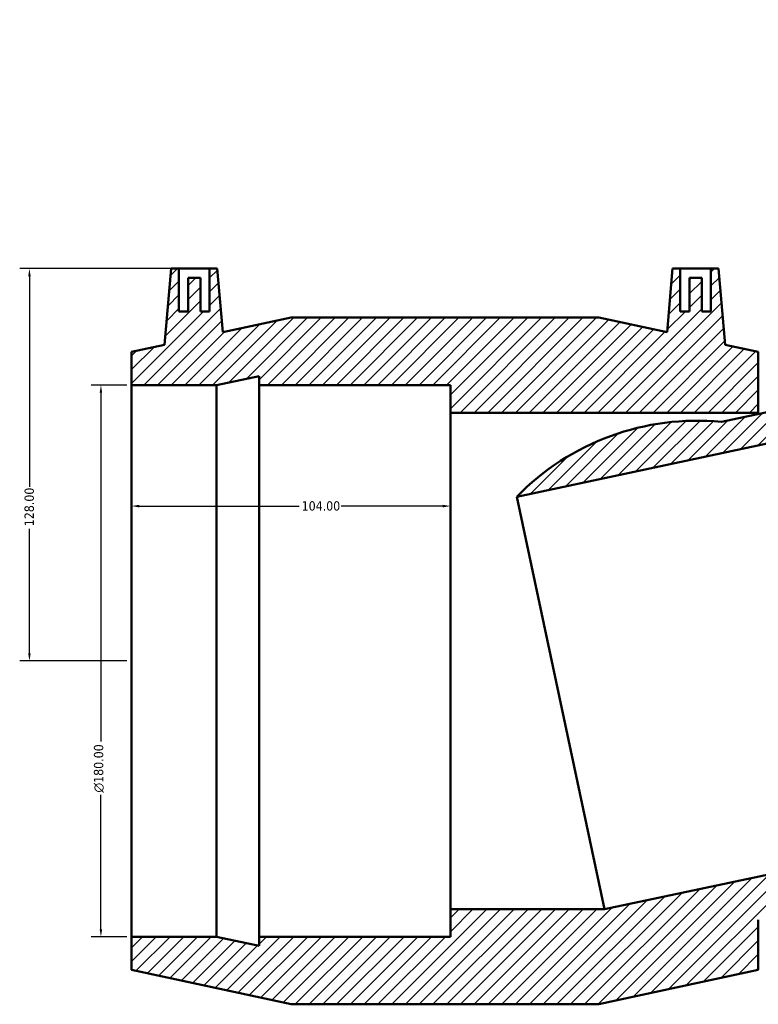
# Model space of a CAD drawing. Header units: millimetres. Extents: x -119 to 1637, y -786 to 1140.
# Tile 1 of 7: x 337 to 578, y -723 to -402. Entities that reach past the tile are written whole.
import ezdxf

# ---------------------------------------------------------------- set-up
doc = ezdxf.new("R2010")
doc.units = ezdxf.units.MM
for name, color, linetype, lineweight in [('Dimension (ANSI)', 7, 'Continuous', 25), ('Hatch (ANSI)', 7, 'Continuous', 18), ('Visible (ANSI)', 7, 'Continuous', 50)]:
    doc.layers.add(name, color=color, linetype=linetype, lineweight=lineweight)
doc.styles.add('Note Text (ANSI)', font='tahoma.ttf')
doc.dimstyles.new('Default - mm (ANSI)', dxfattribs={"dimtxt": 3.048, "dimasz": 2.5, "dimexe": 3.175, "dimexo": 1.6002, "dimgap": 0.8, "dimtad": 0, "dimtoh": 1, "dimrnd": 1e-08, "dimzin": 4, "dimdsep": 46, "dimtxsty": 'Note Text (ANSI)', "dimcen": 0.09, "dimdle": 10, "dimclrd": 256, "dimclre": 256, "dimclrt": 230, "dimadec": 1, "dimazin": 1, "dimtfac": 1, "dimtofl": 0, "dimtmove": 0, "dimatfit": 3, "dimfxl": 1, "dimtolj": 1, "dimtzin": 4, "dimlwd": -1, "dimlwe": -1, "dimarcsym": 0})

# ---------------------------------------------------------------- blocks, each defined once
blk = doc.blocks.new('*D8')
at = {"layer": 'Defpoints', "color": 0, "transparency": 16777216}
for p in [(388.7, -482.82), (339.94, -610.82), (373.26, -610.82)]:
    blk.add_point(p, dxfattribs=at)
at = {"layer": 'Dimension (ANSI)', "transparency": 16777216}
for p, q in [((387.1, -482.82), (336.76, -482.82)), ((339.94, -485.32), (339.94, -553.98)), ((339.94, -608.32), (339.94, -567.66)), ((371.66, -610.82), (336.76, -610.82))]:
    blk.add_line(p, q, dxfattribs=at)
for points in [[(339.52, -485.32), (340.35, -485.32), (339.94, -482.82)], [(339.52, -608.32), (340.35, -608.32), (339.94, -610.82)]]:
    blk.add_solid(points, dxfattribs=at)
at = {"layer": 'Dimension (ANSI)', "color": 230, "true_color": 0xff0080, "transparency": 16777216, "insert": (338.34, -566.86), "char_height": 3.048, "attachment_point": 1, "rotation": 90, "style": 'Note Text (ANSI)'}
blk.add_mtext('\\A1;128.00', dxfattribs=at)
blk = doc.blocks.new('*D9')
at = {"layer": 'Defpoints', "color": 0, "transparency": 16777216}
for p in [(477.26, -560.29), (373.26, -610.82), (477.26, -610.82)]:
    blk.add_point(p, dxfattribs=at)
at = {"layer": 'Dimension (ANSI)', "transparency": 16777216}
for p, q in [((375.76, -560.29), (427.92, -560.29)), ((474.76, -560.29), (441.6, -560.29))]:
    blk.add_line(p, q, dxfattribs=at)
for points in [[(375.76, -559.88), (375.76, -560.71), (373.26, -560.29)], [(474.76, -559.88), (474.76, -560.71), (477.26, -560.29)]]:
    blk.add_solid(points, dxfattribs=at)
at = {"layer": 'Dimension (ANSI)', "color": 230, "true_color": 0xff0080, "transparency": 16777216, "insert": (428.72, -558.71), "char_height": 3.048, "attachment_point": 1, "style": 'Note Text (ANSI)'}
blk.add_mtext('\\A1;104.00', dxfattribs=at)
blk = doc.blocks.new('*D10')
at = {"layer": 'Defpoints', "color": 0, "transparency": 16777216}
for p in [(373.26, -520.82), (363.26, -700.82), (373.26, -700.82)]:
    blk.add_point(p, dxfattribs=at)
at = {"layer": 'Dimension (ANSI)', "transparency": 16777216}
for p, q in [((371.66, -520.82), (360.08, -520.82)), ((363.26, -523.32), (363.26, -637.1)), ((363.26, -698.32), (363.26, -654.54)), ((371.66, -700.82), (360.08, -700.82))]:
    blk.add_line(p, q, dxfattribs=at)
for points in [[(362.84, -523.32), (363.67, -523.32), (363.26, -520.82)], [(362.84, -698.32), (363.67, -698.32), (363.26, -700.82)]]:
    blk.add_solid(points, dxfattribs=at)
at = {"layer": 'Dimension (ANSI)', "color": 230, "true_color": 0xff0080, "transparency": 16777216, "insert": (360.96, -653.74), "char_height": 3.048, "attachment_point": 1, "rotation": 90, "style": 'Note Text (ANSI)'}
blk.add_mtext('\\A1;\\fAIGDT|b0|i0;\\H3.0480;\\ln\\fTahoma|b0|i0;\\H3.0480;180.00', dxfattribs=at)

msp = doc.modelspace()

# ---------------------------------------------------------------- hatches: boundary and pattern name
at = {"layer": 'Hatch (ANSI)'}
h = msp.add_hatch(dxfattribs=at)
h.set_pattern_fill('ANSI31', color=256, scale=25.4, style=0)
h.set_pattern_definition([(45, (0, 0), (-2.245064, 2.245064), [])])
edge = h.paths.add_edge_path()
edge.add_ellipse((557.878, -615.026), major_axis=(7.736, 82.238), ratio=1, start_angle=0, end_angle=50.98312)
edge.add_line((498.852, -557.243), (695.564, -515.431))
edge.add_ellipse((665.143, -592.226), major_axis=(30.42, 76.796), ratio=1, start_angle=0, end_angle=50.98312)
edge.add_line((624.627, -520.244), (565.614, -532.788))
h.paths.add_polyline_path([(525.658, -498.822), (425.258, -498.822), (403.017, -503.612), (401.198, -482.822), (398.698, -482.822), (398.698, -496.822), (395.698, -496.822), (395.698, -485.822), (391.698, -485.822), (391.698, -496.822), (388.698, -496.822), (388.698, -482.822), (386.198, -482.822), (384.021, -507.704), (373.258, -510.022), (373.258, -520.822), (400.991, -520.822), (414.858, -517.875), (414.858, -520.822), (477.258, -520.822), (477.258, -529.822), (577.658, -529.822), (577.658, -510.022), (566.895, -507.704), (564.718, -482.822), (562.218, -482.822), (562.218, -496.822), (559.218, -496.822), (559.218, -485.822), (555.218, -485.822), (555.218, -496.822), (552.218, -496.822), (552.218, -482.822), (549.718, -482.822), (547.899, -503.612)])
h.paths.add_polyline_path([(739.033, -432.127), (647.313, -472.963), (628.944, -486.386), (618.826, -468.133), (616.542, -469.15), (622.236, -481.939), (619.496, -483.159), (615.021, -473.11), (611.367, -474.737), (615.841, -484.786), (613.101, -486.007), (607.406, -473.217), (605.123, -474.234), (613.254, -497.85), (604.365, -504.345), (612.418, -522.434), (704.138, -481.597), (700.477, -473.375), (757.483, -447.995), (756.284, -445.302), (770.15, -442.355), (795.486, -431.075), (791.093, -421.208), (780.318, -423.468), (768.209, -401.623), (765.925, -402.64), (771.619, -415.43), (768.879, -416.65), (764.404, -406.601), (760.75, -408.228), (765.224, -418.277), (762.484, -419.497), (756.789, -406.707), (754.506, -407.724), (761.3, -427.457)])
edge = h.paths.add_edge_path()
edge.add_line((738.422, -677.598), (830.142, -636.761))
edge.add_line((830.142, -636.761), (873.091, -605.379))
edge.add_line((873.091, -605.379), (868.699, -595.513))
edge.add_line((868.699, -595.513), (843.363, -606.793))
edge.add_line((843.363, -606.793), (831.894, -615.126))
edge.add_line((831.894, -615.126), (830.695, -612.433))
edge.add_line((830.695, -612.433), (773.69, -637.814))
edge.add_line((773.69, -637.814), (770.029, -629.592))
edge.add_line((770.029, -629.592), (724.169, -650.01))
edge.add_line((724.169, -650.01), (527.458, -691.822))
edge.add_line((527.458, -691.822), (477.258, -691.822))
edge.add_line((477.258, -691.822), (477.258, -700.822))
edge.add_line((477.258, -700.822), (414.858, -700.822))
edge.add_line((414.858, -700.822), (414.858, -703.77))
edge.add_line((414.858, -703.77), (400.991, -700.822))
edge.add_line((400.991, -700.822), (373.258, -700.822))
edge.add_line((373.258, -700.822), (373.258, -711.622))
edge.add_line((373.258, -711.622), (425.258, -722.822))
edge.add_line((425.258, -722.822), (525.658, -722.822))
edge.add_line((525.658, -722.822), (577.658, -711.622))
edge.add_line((577.658, -711.622), (577.658, -695.224))
edge.add_ellipse((557.878, -615.026), major_axis=(19.78, -80.198), ratio=1, start_angle=0, end_angle=15.51893)
edge.add_line((598.394, -687.008), (657.408, -674.465))
edge.add_ellipse((665.143, -592.226), major_axis=(-7.736, -82.238), ratio=1, start_angle=0, end_angle=15.51893)
edge.add_line((679.693, -673.536), (686.363, -688.516))
edge.add_line((686.363, -688.516), (738.422, -677.598))

# ---------------------------------------------------------------- linework, layer by layer
at = {"layer": 'Visible (ANSI)'}
for p, q in [((386.198, -482.822), (384.021, -507.704)), ((388.698, -482.822), (386.198, -482.822)), ((388.698, -496.822), (388.698, -482.822)), ((388.698, -482.822), (398.698, -482.822)), ((401.198, -482.822), (398.698, -482.822)), ((398.698, -482.822), (398.698, -496.822)), ((403.017, -503.612), (401.198, -482.822)), ((549.718, -482.822), (547.899, -503.612)), ((552.218, -482.822), (549.718, -482.822)), ((552.218, -496.822), (552.218, -482.822)), ((552.218, -482.822), (562.218, -482.822)), ((564.718, -482.822), (562.218, -482.822)), ((562.218, -482.822), (562.218, -496.822)), ((566.895, -507.704), (564.718, -482.822)), ((395.698, -485.822), (391.698, -485.822)), ((391.698, -485.822), (391.698, -496.822)), ((395.698, -496.822), (395.698, -485.822)), ((559.218, -485.822), (555.218, -485.822)), ((555.218, -485.822), (555.218, -496.822)), ((559.218, -496.822), (559.218, -485.822)), ((391.698, -496.822), (388.698, -496.822)), ((398.698, -496.822), (395.698, -496.822)), ((555.218, -496.822), (552.218, -496.822)), ((562.218, -496.822), (559.218, -496.822)), ((425.258, -498.822), (403.017, -503.612)), ((525.658, -498.822), (425.258, -498.822)), ((547.899, -503.612), (525.658, -498.822)), ((384.021, -507.704), (373.258, -510.022)), ((373.258, -510.022), (373.258, -520.822)), ((577.658, -510.022), (566.895, -507.704)), ((577.658, -529.822), (577.658, -510.022)), ((498.852, -557.243), (695.564, -515.431)), ((400.991, -520.822), (414.858, -517.875)), ((414.858, -517.875), (414.858, -520.822)), ((624.627, -520.244), (565.614, -532.788)), ((373.258, -520.822), (400.991, -520.822)), ((373.258, -700.822), (373.258, -520.822)), ((400.991, -700.822), (400.991, -520.822)), ((414.858, -520.822), (477.258, -520.822)), ((414.858, -700.822), (414.858, -520.822)), ((477.258, -520.822), (477.258, -529.822)), ((477.258, -529.822), (577.658, -529.822)), ((477.258, -691.822), (477.258, -529.822)), ((577.658, -530.228), (577.658, -529.822)), ((498.852, -557.243), (527.458, -691.822)), ((724.169, -650.01), (527.458, -691.822)), ((527.458, -691.822), (477.258, -691.822)), ((477.258, -691.822), (477.258, -700.822)), ((577.658, -711.622), (577.658, -695.224)), ((400.991, -700.822), (373.258, -700.822)), ((373.258, -700.822), (373.258, -711.622)), ((414.858, -703.77), (400.991, -700.822)), ((477.258, -700.822), (414.858, -700.822)), ((414.858, -700.822), (414.858, -703.77)), ((373.258, -711.622), (425.258, -722.822)), ((525.658, -722.822), (577.658, -711.622)), ((425.258, -722.822), (525.658, -722.822))]:
    msp.add_line(p, q, dxfattribs=at)
msp.add_arc((557.878, -615.026), 82.601, 84.62634, 135.60946, dxfattribs=at)

# ---------------------------------------------------------------- dimensions: what is measured, and where the dimension line sits
at = {"layer": 'Dimension (ANSI)'}
for base, p1, p2, angle, override, picture, middle in [((339.938, -610.822), (388.698, -482.822), (373.258, -610.822), 90, {"dimtoh": 0, "dimdec": 2, "dimtp": 0, "dimtm": 0, "dimtdec": 2, "dimatfit": 1}, '*D8', (339.938, -560.822)), ((477.258, -560.294), (373.258, -610.822), (477.258, -610.822), 180, {"dimtoh": 0, "dimdec": 2, "dimse1": 1, "dimse2": 1, "dimtp": 0, "dimtm": 0, "dimtdec": 2, "dimatfit": 1}, '*D9', (434.758, -560.294))]:
    dim = msp.add_linear_dim(base=base, p1=p1, p2=p2, angle=angle, dimstyle='Default - mm (ANSI)', override=override, dxfattribs=at)
    dim.commit()
    dim.dimension.update_dxf_attribs({"geometry": picture, "text_midpoint": middle, "dimtype": 160})
dim = msp.add_linear_dim(base=(363.258, -700.822), p1=(373.258, -520.822), p2=(373.258, -700.822), angle=90, text='\\fAIGDT|b0|i0;\\H3.0480;\\ln\\fTahoma|b0|i0;\\H3.0480;<>', dimstyle='Default - mm (ANSI)', override={"dimtoh": 0, "dimdec": 2, "dimtp": 0, "dimtm": 0, "dimtdec": 2, "dimatfit": 1}, dxfattribs=at)
dim.commit()
dim.dimension.update_dxf_attribs({"geometry": '*D10', "text_midpoint": (363.258, -645.822), "dimtype": 160})

doc.saveas('drawing.dxf')
